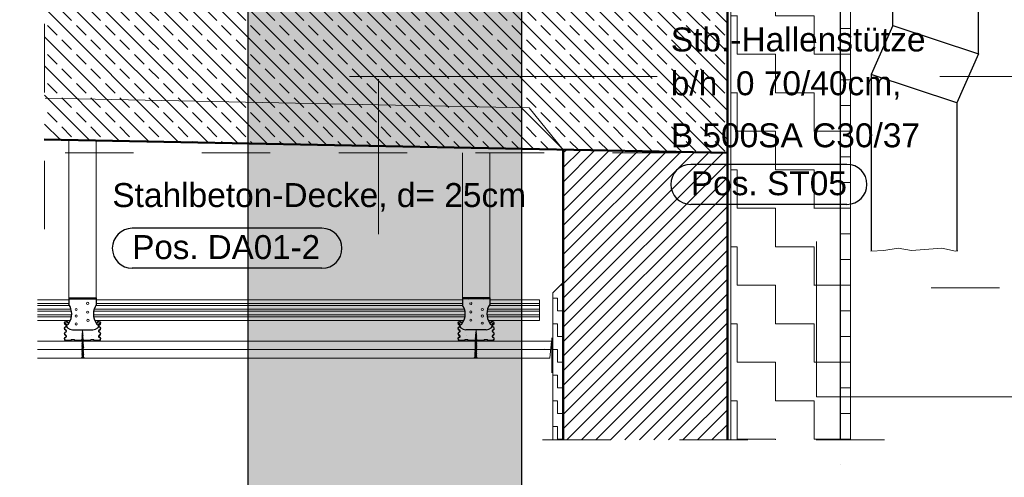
# Model space of a CAD drawing. Header units: metres. Extents: x 1316.5 to 1415.3, y -94.1 to -52.
# Tile 254 of 256: x 1396.145 to 1397.584, y -71.212 to -70.543. Entities that reach past the tile are written whole.
import ezdxf

# ---------------------------------------------------------------- set-up
doc = ezdxf.new("R2010")
doc.units = ezdxf.units.M
for name, pattern in [('AUSGEZOGEN', [0]), ('PUNKT2_S9', [0.0015, 0, -0.0015]), ('STRICHLINIE_S4', [0.008, 0.006, -0.002]), ('STRICHPUNKT2_S5', [0.1, 0.07, -0.01, 0.01, -0.01]), ('VERDECKT2_S2', [0.03, 0.02, -0.01])]:
    doc.linetypes.add(name, pattern=pattern)
doc.layers.add('XR$2$_49616', color=7, linetype='Continuous')
for name, color, linetype, lineweight in [('XR$2$Design', 4, 'AUSGEZOGEN', 13), ('XR$2$Logos', 255, 'AUSGEZOGEN', 13), ('XR$2$Maßlinie 1_50', 7, 'AUSGEZOGEN', 25), ('XR$2$Muster', 4, 'AUSGEZOGEN', 13), ('XR$2$STANDARD_1', 7, 'AUSGEZOGEN', 25), ('XR$2$Text 1_50', 3, 'AUSGEZOGEN', 18), ('XR$2$Wand', 1, 'AUSGEZOGEN', 50), ('XR$2$Wand Mauerwerk nt', 7, 'AUSGEZOGEN', 25), ('XR$6$Allgemein', 4, 'AUSGEZOGEN', 13), ('XR$6$Text 1_50', 3, 'AUSGEZOGEN', 18), ('XR$6$Wand', 1, 'AUSGEZOGEN', 50), ('XR$6$Wand Mauerwerk tr_1', 42, 'AUSGEZOGEN', 18)]:
    doc.layers.add(name, color=color, linetype=linetype, lineweight=lineweight)
doc.styles.add('ARIAL', font='arial.ttf')
pattern_1 = [(0, (0.0375, 0.0375), (0.01875, 0.01875), [0.01875, -0.01875]), (90, (0.0375, 0.0375), (-0.01875, 0.01875), [0.01875, -0.01875])]

msp = doc.modelspace()

# ---------------------------------------------------------------- hatches: boundary and pattern name
at = {"layer": 'XR$2$Muster', "linetype": 'AUSGEZOGEN', "lineweight": 13, "transparency": 33554687}
h = msp.add_hatch(dxfattribs=at)
h.set_pattern_fill('MUSTER', color=4, scale=0.05625, style=0, pattern_type=2)
h.set_pattern_definition([(0, (0.1125, 0.1125), (0.05625, 0.05625), [0.05625, -0.05625]), (90, (0.1125, 0.1125), (-0.05625, 0.05625), [0.05625, -0.05625])])
h.paths.add_polyline_path([(1397.1848, -70.3548), (1397.1848, -71.1571), (1397.3449, -71.1571), (1397.3449, -71.2271), (1397.1848, -71.2271), (1397.1848, -71.6544), (1397.3449, -71.6544), (1397.3449, -70.3577), (1397.3449, -70.3577), (1397.3448, -70.3577), (1397.3448, -70.2912), (1397.3448, -70.282), (1397.1848, -70.2786), (1397.1848, -70.288)], flags=0)
h = msp.add_hatch(dxfattribs=at)
h.set_pattern_fill('MUSTER', color=4, scale=0.01875, style=0, pattern_type=2)
h.set_pattern_definition(pattern_1)
h.paths.add_polyline_path([(1397.3599, -71.1571), (1397.3599, -70.3577), (1397.3598, -70.3577), (1397.3598, -70.2915), (1397.3598, -70.2824), (1397.3448, -70.282), (1397.3448, -70.2912), (1397.3448, -70.3577), (1397.3449, -70.3577), (1397.3448, -71.6694), (1397.3598, -71.6694), (1397.3599, -71.2271), (1397.3449, -71.2271), (1397.3449, -71.1571)], flags=0)
h = msp.add_hatch(dxfattribs=at)
h.set_pattern_fill('SCHRAFFUR_7', color=4, scale=0.01, angle=90, style=0, pattern_type=2)
h.set_pattern_definition([(135, (0, 0), (-0.02121320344, -0.02121320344), []), (135, (-0.010607, -0.010607), (-0.02121320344, -0.02121320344), [0.02, -0.01])])
h.paths.add_polyline_path([(1397.1792, -70.4878), (1396.1816, -70.468), (1396.1816, -70.498), (1396.1816, -70.7181), (1397.1798, -70.738), (1397.1798, -70.4878)], flags=0)
h = msp.add_hatch(dxfattribs=at)
h.set_pattern_fill('SCHRAFFUR_5', color=4, scale=0.01, style=0, pattern_type=2)
h.set_pattern_definition([(45, (0, 0), (-0.02121320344, 0.02121320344), []), (45, (-0.010607, 0.010607), (-0.02121320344, 0.02121320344), [])])
h.paths.add_polyline_path([(1397.1798, -71.1571), (1397.1798, -70.738), (1396.9399, -70.7332), (1396.9398, -71.1571)], flags=0)
h = msp.add_hatch(dxfattribs=at)
h.set_pattern_fill('MUSTER', color=4, scale=0.01875, style=0, pattern_type=2)
h.set_pattern_definition(pattern_1)
h.paths.add_polyline_path([(1396.9248, -70.9421), (1396.9248, -71.1571), (1396.9398, -71.1571), (1396.9398, -70.9271)], flags=0)
at = {"layer": 'XR$6$Allgemein', "linetype": 'AUSGEZOGEN', "lineweight": 25, "transparency": 33554687}
h = msp.add_hatch(color=8, dxfattribs=at)
h.paths.add_polyline_path([(1396.8786, -71.3121), (1396.8786, -69.3701), (1396.4786, -69.3701), (1396.4786, -71.3121)])
h.paths.add_polyline_path([(1396.6079, -69.5378), (1396.61, -69.5391), (1396.6117, -69.541), (1396.6129, -69.5432), (1396.6136, -69.5456), (1396.6136, -69.5481), (1396.6129, -69.5505), (1396.6117, -69.5527), (1396.61, -69.5545), (1396.6079, -69.5559), (1396.6055, -69.5567), (1396.603, -69.5568), (1396.6005, -69.5564), (1396.5983, -69.5553), (1396.5963, -69.5537), (1396.5949, -69.5517), (1396.5939, -69.5493), (1396.5936, -69.5468), (1396.5939, -69.5444), (1396.5949, -69.542), (1396.5963, -69.54), (1396.5983, -69.5384), (1396.6005, -69.5373), (1396.603, -69.5369), (1396.6055, -69.537)], flags=16)
h.paths.add_polyline_path([(1396.5983, -69.9683), (1396.6005, -69.9673), (1396.603, -69.9668), (1396.6055, -69.9669), (1396.6079, -69.9677), (1396.61, -69.9691), (1396.6117, -69.9709), (1396.6129, -69.9731), (1396.6136, -69.9755), (1396.6136, -69.978), (1396.6129, -69.9804), (1396.6117, -69.9826), (1396.61, -69.9845), (1396.6079, -69.9858), (1396.6055, -69.9866), (1396.603, -69.9867), (1396.6005, -69.9863), (1396.5983, -69.9852), (1396.5963, -69.9836), (1396.5949, -69.9816), (1396.5939, -69.9793), (1396.5936, -69.9768), (1396.5939, -69.9743), (1396.5949, -69.9719), (1396.5963, -69.9699)], flags=16)

# ---------------------------------------------------------------- linework, layer by layer
at = {"layer": 'XR$2$_49616', "color": 1, "linetype": 'AUSGEZOGEN', "lineweight": 13, "transparency": 33554687}
msp.add_line((1397.3598, -70.2824), (1397.3598, -71.1571), dxfattribs=at)
at = {"layer": 'XR$2$Design', "color": 4, "linetype": 'PUNKT2_S9', "lineweight": 13, "transparency": 33554687}
msp.add_line((1396.1816, -69.7495), (1396.1816, -70.8555), dxfattribs=at)
at = {"layer": 'XR$2$Design', "color": 4, "linetype": 'AUSGEZOGEN', "lineweight": 25, "transparency": 33554687}
for p, q in [((1397.4216, -70.5517), (1397.4216, -70.5019)), ((1397.5466, -70.5931), (1397.5466, -70.5019)), ((1397.4216, -70.5517), (1397.3898, -70.6235)), ((1397.4216, -70.5517), (1397.5466, -70.5931)), ((1397.5466, -70.5931), (1397.5148, -70.6649)), ((1397.3898, -70.6235), (1397.3898, -70.8814)), ((1397.5148, -70.6649), (1397.3898, -70.6235)), ((1397.5148, -70.6649), (1397.5148, -70.8812))]:
    msp.add_line(p, q, dxfattribs=at)
at = {"layer": 'XR$2$Design', "color": 52, "linetype": 'AUSGEZOGEN', "lineweight": 13, "transparency": 33554687}
for p, q in [((1396.89, -70.6721), (1396.1826, -70.6581)), ((1396.9399, -70.7332), (1396.89, -70.6721))]:
    msp.add_line(p, q, dxfattribs=at)
at = {"layer": 'XR$2$Design', "color": 4, "linetype": 'AUSGEZOGEN', "lineweight": 13, "transparency": 33554687}
msp.add_lwpolyline([(1397.3892, -70.8814), (1397.4083, -70.8804), (1397.4291, -70.8771), (1397.4487, -70.8804), (1397.4933, -70.8771), (1397.5129, -70.8815), (1397.5163, -70.881)], dxfattribs=at)
at = {"layer": 'XR$2$Logos', "color": 255, "linetype": 'AUSGEZOGEN', "lineweight": 13, "transparency": 33554687}
msp.add_line((1396.9248, -70.9421), (1396.9398, -70.9271), dxfattribs=at)
at = {"layer": 'XR$2$Maßlinie 1_50', "color": 3, "linetype": 'STRICHPUNKT2_S5', "lineweight": 13, "transparency": 33554687}
for p, q in [((1395.6117, -70.7378), (1397.1798, -70.7378)), ((1395.6017, -71.0378), (1396.1716, -71.0378))]:
    msp.add_line(p, q, dxfattribs=at)
at = {"layer": 'XR$2$Muster', "color": 4, "linetype": 'AUSGEZOGEN', "lineweight": 13, "transparency": 33554687}
msp.add_line((1397.1848, -71.1571), (1397.1848, -70.2786), dxfattribs=at)
at = {"layer": 'XR$2$STANDARD_1', "color": 7, "linetype": 'AUSGEZOGEN', "lineweight": 13, "transparency": 33554687}
for p, q in [((1396.2171, -70.9495), (1396.2172, -70.7188)), ((1396.2571, -70.9495), (1396.2572, -70.7196)), ((1396.7926, -70.9495), (1396.7926, -70.7378)), ((1396.8326, -70.9495), (1396.8326, -70.7378)), ((1396.1716, -70.9527), (1396.2171, -70.9527)), ((1396.2571, -70.9527), (1396.7926, -70.9527)), ((1396.9049, -70.9527), (1396.8326, -70.9527)), ((1396.9049, -70.9527), (1396.9049, -70.9826)), ((1396.1716, -70.9577), (1396.2171, -70.9577)), ((1396.1716, -70.961), (1396.2182, -70.961)), ((1396.1716, -70.966), (1396.2204, -70.966)), ((1396.1716, -70.9693), (1396.2212, -70.9693)), ((1396.2535, -70.9693), (1396.7962, -70.9693)), ((1396.2543, -70.966), (1396.7954, -70.966)), ((1396.2565, -70.961), (1396.7932, -70.961)), ((1396.2571, -70.9577), (1396.7926, -70.9577)), ((1396.9049, -70.9693), (1396.8285, -70.9693)), ((1396.9049, -70.966), (1396.8293, -70.966)), ((1396.9049, -70.961), (1396.8315, -70.961)), ((1396.9049, -70.9577), (1396.8326, -70.9577)), ((1396.1716, -70.9743), (1396.2215, -70.9743)), ((1396.1716, -70.9776), (1396.2211, -70.9776)), ((1396.1716, -70.9826), (1396.2195, -70.9826)), ((1396.2532, -70.9743), (1396.7965, -70.9743)), ((1396.2536, -70.9776), (1396.7961, -70.9776)), ((1396.2551, -70.9826), (1396.7945, -70.9826)), ((1396.9049, -70.9743), (1396.8285, -70.9743)), ((1396.9049, -70.9776), (1396.8285, -70.9776)), ((1396.9049, -70.9826), (1396.8301, -70.9826)), ((1396.2366, -71.0041), (1396.2373, -70.9973)), ((1396.2367, -70.9996), (1396.2378, -70.9989)), ((1396.2368, -70.9987), (1396.2377, -70.9981)), ((1396.2379, -71.0041), (1396.2373, -70.9973)), ((1396.8118, -71.0041), (1396.8124, -70.9973)), ((1396.813, -70.9996), (1396.8119, -70.9989)), ((1396.8129, -70.9987), (1396.812, -70.9981)), ((1396.8131, -71.0041), (1396.8124, -70.9973)), ((1396.2361, -71.0111), (1396.2384, -71.0099)), ((1396.2361, -71.012), (1396.2384, -71.0107)), ((1396.2361, -71.0129), (1396.2384, -71.0116)), ((1396.2361, -71.0138), (1396.2384, -71.0124)), ((1396.2361, -71.0146), (1396.2384, -71.0133)), ((1396.2362, -71.0042), (1396.2382, -71.003)), ((1396.2362, -71.005), (1396.2383, -71.0039)), ((1396.2362, -71.0059), (1396.2383, -71.0047)), ((1396.2362, -71.0068), (1396.2383, -71.0056)), ((1396.2362, -71.0077), (1396.2383, -71.0064)), ((1396.2362, -71.0085), (1396.2383, -71.0073)), ((1396.2362, -71.0094), (1396.2383, -71.0081)), ((1396.2362, -71.0103), (1396.2384, -71.009)), ((1396.2363, -71.0032), (1396.2381, -71.0022)), ((1396.2364, -71.0023), (1396.238, -71.0014)), ((1396.2365, -71.0014), (1396.238, -71.0006)), ((1396.2366, -71.0005), (1396.2379, -70.9998)), ((1396.2366, -71.0041), (1396.2366, -71.0363)), ((1396.2379, -71.0041), (1396.2388, -71.0363)), ((1396.2391, -71.0114), (1396.2451, -71.0114)), ((1396.8118, -71.0041), (1396.8108, -71.0363)), ((1396.8135, -71.0077), (1396.8113, -71.0064)), ((1396.8135, -71.0085), (1396.8113, -71.0073)), ((1396.8135, -71.0094), (1396.8113, -71.0081)), ((1396.8135, -71.0103), (1396.8113, -71.009)), ((1396.8135, -71.0111), (1396.8113, -71.0099)), ((1396.8135, -71.012), (1396.8113, -71.0107)), ((1396.8136, -71.0129), (1396.8113, -71.0116)), ((1396.8136, -71.0138), (1396.8113, -71.0124)), ((1396.8136, -71.0146), (1396.8113, -71.0133)), ((1396.8134, -71.005), (1396.8114, -71.0039)), ((1396.8135, -71.0059), (1396.8114, -71.0047)), ((1396.8135, -71.0068), (1396.8114, -71.0056)), ((1396.8134, -71.0042), (1396.8115, -71.003)), ((1396.8133, -71.0023), (1396.8116, -71.0014)), ((1396.8133, -71.0032), (1396.8116, -71.0022)), ((1396.8132, -71.0014), (1396.8117, -71.0006)), ((1396.8131, -71.0005), (1396.8118, -70.9998)), ((1396.8131, -71.0041), (1396.8131, -71.0363)), ((1396.236, -71.0181), (1396.2385, -71.0167)), ((1396.236, -71.019), (1396.2385, -71.0176)), ((1396.236, -71.0199), (1396.2385, -71.0185)), ((1396.236, -71.0207), (1396.2385, -71.0193)), ((1396.236, -71.0216), (1396.2385, -71.0202)), ((1396.236, -71.0274), (1396.2388, -71.0259)), ((1396.236, -71.0283), (1396.2388, -71.0267)), ((1396.236, -71.0292), (1396.2388, -71.0276)), ((1396.2361, -71.0155), (1396.2384, -71.0142)), ((1396.2361, -71.0164), (1396.2384, -71.015)), ((1396.2361, -71.0173), (1396.2384, -71.0159)), ((1396.2361, -71.0248), (1396.2387, -71.0233)), ((1396.2361, -71.0257), (1396.2387, -71.0242)), ((1396.2361, -71.0266), (1396.2388, -71.025)), ((1396.2362, -71.0239), (1396.2392, -71.0222)), ((1396.2363, -71.0221), (1396.2391, -71.0205)), ((1396.2363, -71.023), (1396.2392, -71.0213)), ((1396.8136, -71.0283), (1396.8107, -71.0266)), ((1396.8136, -71.0292), (1396.8107, -71.0275)), ((1396.8136, -71.0248), (1396.8108, -71.0232)), ((1396.8136, -71.0257), (1396.8108, -71.0241)), ((1396.8136, -71.0266), (1396.8108, -71.0249)), ((1396.8136, -71.0275), (1396.8108, -71.0258)), ((1396.8137, -71.0216), (1396.8109, -71.02)), ((1396.8134, -71.0221), (1396.8109, -71.0207)), ((1396.8134, -71.023), (1396.8109, -71.0215)), ((1396.8134, -71.0239), (1396.8109, -71.0224)), ((1396.8136, -71.0181), (1396.811, -71.0166)), ((1396.8136, -71.019), (1396.811, -71.0175)), ((1396.8136, -71.0199), (1396.811, -71.0183)), ((1396.8137, -71.0207), (1396.811, -71.0192)), ((1396.8136, -71.0155), (1396.8111, -71.0141)), ((1396.8136, -71.0164), (1396.8111, -71.0149)), ((1396.8136, -71.0173), (1396.8111, -71.0158)), ((1396.2351, -71.0378), (1396.2366, -71.0363)), ((1396.2351, -71.0378), (1396.2403, -71.0378)), ((1396.236, -71.0301), (1396.2389, -71.0284)), ((1396.236, -71.0309), (1396.2389, -71.0293)), ((1396.236, -71.0359), (1396.239, -71.0342)), ((1396.2361, -71.0341), (1396.239, -71.0325)), ((1396.2361, -71.035), (1396.239, -71.0333)), ((1396.2362, -71.0323), (1396.2389, -71.0308)), ((1396.2362, -71.0332), (1396.239, -71.0316)), ((1396.2363, -71.0314), (1396.2389, -71.0299)), ((1396.2366, -71.0363), (1396.2388, -71.0363)), ((1396.2403, -71.0378), (1396.2388, -71.0363)), ((1396.8093, -71.0378), (1396.8108, -71.0363)), ((1396.8146, -71.0378), (1396.8093, -71.0378)), ((1396.8136, -71.0351), (1396.8105, -71.0334)), ((1396.8136, -71.036), (1396.8105, -71.0342)), ((1396.8136, -71.0318), (1396.8106, -71.03)), ((1396.8136, -71.0326), (1396.8106, -71.0309)), ((1396.8136, -71.0335), (1396.8106, -71.0317)), ((1396.8137, -71.0344), (1396.8106, -71.0326)), ((1396.8136, -71.03), (1396.8107, -71.0283)), ((1396.8137, -71.0309), (1396.8107, -71.0292)), ((1396.8131, -71.0363), (1396.8108, -71.0363)), ((1396.8146, -71.0378), (1396.8131, -71.0363))]:
    msp.add_line(p, q, dxfattribs=at)
at = {"layer": 'XR$2$STANDARD_1', "color": 7, "linetype": 'AUSGEZOGEN', "lineweight": 25, "transparency": 33554687}
for p, q in [((1396.2171, -70.9495), (1396.2495, -70.9495)), ((1396.2171, -70.9495), (1396.2171, -70.9592)), ((1396.2172, -70.9512), (1396.257, -70.9512)), ((1396.2259, -70.9512), (1396.2259, -70.9495)), ((1396.2349, -70.9495), (1396.2349, -70.9512)), ((1396.2389, -70.9495), (1396.2389, -70.9512)), ((1396.2478, -70.9512), (1396.2478, -70.9495)), ((1396.2495, -70.9495), (1396.2571, -70.9495)), ((1396.2571, -70.9495), (1396.2571, -70.96)), ((1396.8001, -70.9495), (1396.7926, -70.9495)), ((1396.7926, -70.9495), (1396.7926, -70.96)), ((1396.8325, -70.9512), (1396.7927, -70.9512)), ((1396.8326, -70.9495), (1396.8001, -70.9495)), ((1396.8019, -70.9512), (1396.8019, -70.9495)), ((1396.8108, -70.9495), (1396.8108, -70.9512)), ((1396.8148, -70.9495), (1396.8148, -70.9512)), ((1396.8237, -70.9512), (1396.8237, -70.9495)), ((1396.8326, -70.9495), (1396.8326, -70.9592)), ((1396.2225, -70.9964), (1396.2522, -70.9964)), ((1396.8272, -70.9964), (1396.7975, -70.9964))]:
    msp.add_line(p, q, dxfattribs=at)
at = {"layer": 'XR$2$STANDARD_1', "color": 7, "linetype": 'AUSGEZOGEN', "lineweight": 18, "transparency": 33554687}
for p, q in [((1396.2151, -70.9866), (1396.2151, -70.9856)), ((1396.2158, -70.986), (1396.2162, -70.9853)), ((1396.2594, -70.9866), (1396.2594, -70.9856)), ((1396.7903, -70.9866), (1396.7903, -70.9856)), ((1396.8339, -70.986), (1396.8334, -70.9853)), ((1396.8345, -70.9866), (1396.8345, -70.9856)), ((1396.1716, -71.0128), (1396.9226, -71.0128)), ((1396.2206, -71.012), (1396.212, -71.012)), ((1396.2202, -71.0114), (1396.2126, -71.0114)), ((1396.2202, -71.0114), (1396.2143, -71.0114)), ((1396.224, -71.0103), (1396.222, -71.0103)), ((1396.2221, -71.0109), (1396.224, -71.0109)), ((1396.2358, -71.012), (1396.2254, -71.012)), ((1396.2354, -71.0114), (1396.2259, -71.0114)), ((1396.2354, -71.0114), (1396.2294, -71.0114)), ((1396.2387, -71.012), (1396.2491, -71.012)), ((1396.2391, -71.0114), (1396.2487, -71.0114)), ((1396.2505, -71.0103), (1396.2525, -71.0103)), ((1396.2525, -71.0109), (1396.2505, -71.0109)), ((1396.2539, -71.012), (1396.2625, -71.012)), ((1396.2543, -71.0114), (1396.2603, -71.0114)), ((1396.2543, -71.0114), (1396.2619, -71.0114)), ((1396.7958, -71.012), (1396.7872, -71.012)), ((1396.7954, -71.0114), (1396.7877, -71.0114)), ((1396.7954, -71.0114), (1396.7894, -71.0114)), ((1396.7992, -71.0103), (1396.7971, -71.0103)), ((1396.7972, -71.0109), (1396.7992, -71.0109)), ((1396.811, -71.012), (1396.8006, -71.012)), ((1396.8106, -71.0114), (1396.801, -71.0114)), ((1396.8106, -71.0114), (1396.8046, -71.0114)), ((1396.8138, -71.012), (1396.8242, -71.012)), ((1396.8142, -71.0114), (1396.8202, -71.0114)), ((1396.8142, -71.0114), (1396.8238, -71.0114)), ((1396.8256, -71.0103), (1396.8277, -71.0103)), ((1396.8276, -71.0109), (1396.8256, -71.0109)), ((1396.829, -71.012), (1396.8376, -71.012)), ((1396.8294, -71.0114), (1396.8354, -71.0114)), ((1396.8294, -71.0114), (1396.8371, -71.0114)), ((1396.9226, -71.0128), (1396.9203, -71.0378)), ((1396.1716, -71.0253), (1396.9214, -71.0253)), ((1396.1716, -71.0378), (1396.9203, -71.0378))]:
    msp.add_line(p, q, dxfattribs=at)
at = {"layer": 'XR$2$STANDARD_1', "color": 7, "linetype": 'AUSGEZOGEN', "lineweight": 35, "transparency": 33554687}
msp.add_line((1396.9235, -71.0078), (1396.9235, -71.059), dxfattribs=at)
at = {"layer": 'XR$2$STANDARD_1', "color": 7, "linetype": 'AUSGEZOGEN', "lineweight": 18, "transparency": 33554687}
for points in [[(1396.2132, -70.984), (1396.2132, -70.984)], [(1396.8365, -70.984), (1396.8365, -70.984)], [(1396.2221, -71.0123), (1396.2221, -71.0123)], [(1396.224, -71.0123), (1396.224, -71.0123)], [(1396.2505, -71.0123), (1396.2505, -71.0123)], [(1396.2525, -71.0123), (1396.2525, -71.0123)], [(1396.7972, -71.0123), (1396.7972, -71.0123)], [(1396.7992, -71.0123), (1396.7992, -71.0123)], [(1396.8256, -71.0123), (1396.8256, -71.0123)], [(1396.8276, -71.0123), (1396.8276, -71.0123)], [(1396.9126, -71.0238), (1396.9126, -71.0238)]]:
    msp.add_lwpolyline(points, close=True, dxfattribs=at)
for centre in [(1396.228, -70.9666), (1396.2449, -70.9577), (1396.2449, -70.9706), (1396.8048, -70.9702), (1396.8216, -70.9666), (1396.228, -70.9762), (1396.2452, -70.9826), (1396.8048, -70.9823), (1396.8216, -70.9762), (1396.228, -70.9878), (1396.8214, -70.9867)]:
    msp.add_circle(centre, 0.0016, dxfattribs=at)
at = {"layer": 'XR$2$STANDARD_1', "color": 7, "linetype": 'AUSGEZOGEN', "lineweight": 25, "transparency": 33554687}
for centre, radius, start, end in [((1396.2259, -70.9495), 0.00174, 180, 270), ((1396.2478, -70.9495), 0.00176, 270, 0), ((1396.8019, -70.9495), 0.00176, 180, 270), ((1396.8237, -70.9495), 0.00174, 270, 0), ((1396.1976, -70.9731), 0.0239, 325.4979, 35.3884), ((1396.2771, -70.9731), 0.0239, 145.611, 214.5021), ((1396.7726, -70.9731), 0.0239, 325.4979, 34.389), ((1396.8521, -70.9731), 0.0239, 144.6116, 214.5021), ((1396.2225, -70.9862), 0.0102, 180, 270), ((1396.2148, -70.9864), 0.0025, 180, 0), ((1396.2522, -70.9862), 0.0102, 270, 0), ((1396.2598, -70.9864), 0.0025, 180, 0), ((1396.7975, -70.9862), 0.0102, 180, 270), ((1396.7898, -70.9864), 0.0025, 180, 0), ((1396.8272, -70.9862), 0.0102, 270, 0), ((1396.8348, -70.9864), 0.0025, 180, 0)]:
    msp.add_arc(centre, radius, start, end, dxfattribs=at)
at = {"layer": 'XR$2$STANDARD_1', "color": 7, "linetype": 'AUSGEZOGEN', "lineweight": 18, "transparency": 33554687}
for centre, radius, start, end in [((1396.8048, -70.9577), 0.0016, 125.6997, 68.4039), ((1396.213, -70.9885), 0.00453, 44.9708, 92.0859), ((1396.213, -70.9885), 0.00375, 42.956, 92.0859), ((1396.2615, -70.9885), 0.00453, 87.9141, 135.0292), ((1396.2615, -70.9885), 0.00375, 87.9141, 137.044), ((1396.7882, -70.9885), 0.00453, 44.9708, 92.0859), ((1396.7882, -70.9885), 0.00375, 42.956, 92.0859), ((1396.8366, -70.9885), 0.00453, 87.9141, 135.0292), ((1396.8366, -70.9885), 0.00375, 87.9141, 137.044), ((1396.2221, -71.0123), 0.00205, 87.6376, 152.8297), ((1396.2221, -71.0123), 0.00146, 90, 164.9168), ((1396.224, -71.0123), 0.00205, 27.1703, 92.3624), ((1396.224, -71.0123), 0.00146, 15.0832, 90), ((1396.2373, -71.0123), 0.00205, 27.1703, 180), ((1396.2372, -71.0123), 0.00205, 0, 152.8297), ((1396.2372, -71.0123), 0.00146, 0, 164.9168), ((1396.2373, -71.0123), 0.00146, 15.0832, 180), ((1396.2505, -71.0123), 0.00205, 87.6376, 152.8297), ((1396.2505, -71.0123), 0.00146, 90, 164.9168), ((1396.2372, -70.9823), 0.0266, 300.3284, 300.5429), ((1396.2525, -71.0123), 0.00205, 27.1703, 92.3624), ((1396.2525, -71.0123), 0.00146, 15.0832, 90), ((1396.7972, -71.0123), 0.00205, 87.6376, 152.8297), ((1396.7972, -71.0123), 0.00146, 90, 164.9168), ((1396.8124, -70.9823), 0.0266, 239.4571, 239.6716), ((1396.7992, -71.0123), 0.00205, 27.1703, 92.3624), ((1396.7992, -71.0123), 0.00146, 15.0832, 90), ((1396.8124, -71.0123), 0.00205, 27.1703, 180), ((1396.8124, -71.0123), 0.00205, 0, 152.8297), ((1396.8124, -71.0123), 0.00146, 15.0832, 180), ((1396.8124, -71.0123), 0.00146, 0, 164.9168), ((1396.8256, -71.0123), 0.00205, 87.6376, 152.8297), ((1396.8256, -71.0123), 0.00146, 90, 164.9168), ((1396.8276, -71.0123), 0.00205, 27.1703, 92.3624), ((1396.8276, -71.0123), 0.00146, 15.0832, 90)]:
    msp.add_arc(centre, radius, start, end, dxfattribs=at)
for centre, major_axis, start_param, end_param in [((1396.213, -70.9867), (0, 0.00271), 6.216161, 9.07079), ((1396.213, -70.9867), (0, 0.00193), 6.216161, 9.094502), ((1396.2615, -70.9867), (0, 0.00271), 3.49558, 6.350209), ((1396.2615, -70.9867), (0, -0.00193), 0.330276, 3.208617), ((1396.7882, -70.9867), (0, 0.00271), 6.216161, 9.07079), ((1396.7882, -70.9867), (0, 0.00193), 6.216161, 9.094502), ((1396.8366, -70.9867), (0, 0.00271), 3.49558, 6.350209), ((1396.8366, -70.9867), (0, -0.00193), 0.330276, 3.208617), ((1396.213, -70.9943), (0, 0.00271), 0.087018, 2.787605), ((1396.213, -71.0019), (0, 0.00271), 0.087018, 2.787605), ((1396.213, -70.9943), (0, 0.00193), 6.216161, 9.094502), ((1396.2119, -70.9906), (0, 0.00224), 3.797015, 6.127714), ((1396.2119, -70.9906), (0, 0.00141), 3.926123, 6.072483), ((1396.2119, -70.9982), (0, 0.00224), 3.797015, 6.127714), ((1396.2119, -70.9982), (0, 0.00141), 3.926123, 6.072483), ((1396.2626, -70.9906), (0, 0.00224), 0.155471, 2.48617), ((1396.2626, -70.9982), (0, 0.00224), 0.155471, 2.48617), ((1396.2626, -70.9906), (0, 0.00141), 0.210702, 2.357062), ((1396.2626, -70.9982), (0, 0.00141), 0.210702, 2.357062), ((1396.2615, -70.9943), (0, -0.00193), 0.330276, 3.208617), ((1396.2615, -70.9943), (0, 0.00271), 3.49558, 6.196167), ((1396.2615, -71.0019), (0, 0.00271), 3.49558, 6.196167), ((1396.7882, -70.9943), (0, 0.00271), 0.087018, 2.787605), ((1396.7882, -71.0019), (0, 0.00271), 0.087018, 2.787605), ((1396.7882, -70.9943), (0, 0.00193), 6.216161, 9.094502), ((1396.7871, -70.9906), (0, 0.00141), 3.926123, 6.072483), ((1396.7871, -70.9982), (0, 0.00141), 3.926123, 6.072483), ((1396.7871, -70.9906), (0, 0.00224), 3.797015, 6.127714), ((1396.7871, -70.9982), (0, 0.00224), 3.797015, 6.127714), ((1396.8378, -70.9906), (0, 0.00224), 0.155471, 2.48617), ((1396.8378, -70.9982), (0, 0.00224), 0.155471, 2.48617), ((1396.8378, -70.9906), (0, 0.00141), 0.210702, 2.357062), ((1396.8378, -70.9982), (0, 0.00141), 0.210702, 2.357062), ((1396.8366, -70.9943), (0, -0.00193), 0.330276, 3.208617), ((1396.8366, -70.9943), (0, 0.00271), 3.49558, 6.196167), ((1396.8366, -71.0019), (0, 0.00271), 3.49558, 6.196167), ((1396.213, -71.0095), (0, 0.00271), 0.154042, 2.723582), ((1396.213, -71.0019), (0, 0.00193), 6.216161, 9.094502), ((1396.213, -71.0095), (0, 0.00193), 0, 2.87834), ((1396.2119, -71.0058), (0, 0.00224), 3.797015, 6.127714), ((1396.2119, -71.0058), (0, 0.00141), 3.926123, 6.072483), ((1396.2626, -71.0058), (0, 0.00224), 0.155471, 2.48617), ((1396.2626, -71.0058), (0, 0.00141), 0.210702, 2.357062), ((1396.2615, -71.0019), (0, -0.00193), 0.330276, 3.208617), ((1396.2615, -71.0095), (0, -0.00193), 0.263252, 3.141593), ((1396.2615, -71.0095), (0, 0.00271), 3.559604, 6.129143), ((1396.7882, -71.0095), (0, 0.00271), 0.154042, 2.723582), ((1396.7882, -71.0019), (0, 0.00193), 6.216161, 9.094502), ((1396.7882, -71.0095), (0, 0.00193), 0, 2.87834), ((1396.7871, -71.0058), (0, 0.00141), 3.926123, 6.072483), ((1396.7871, -71.0058), (0, 0.00224), 3.797015, 6.127714), ((1396.8378, -71.0058), (0, 0.00224), 0.155471, 2.48617), ((1396.8378, -71.0058), (0, 0.00141), 0.210702, 2.357062), ((1396.8366, -71.0019), (0, -0.00193), 0.330276, 3.208617), ((1396.8366, -71.0095), (0, -0.00193), 0.263252, 3.141593), ((1396.8366, -71.0095), (0, 0.00271), 3.559604, 6.129143)]:
    msp.add_ellipse(centre, major_axis=major_axis, ratio=0.909091, start_param=start_param, end_param=end_param, dxfattribs=at)
at = {"layer": 'XR$2$Text 1_50', "color": 7, "linetype": 'AUSGEZOGEN', "lineweight": 25, "transparency": 33554687}
for p, q in [((1396.5872, -70.848), (1396.31, -70.848)), ((1396.5872, -70.9063), (1396.31, -70.9063))]:
    msp.add_line(p, q, dxfattribs=at)
for centre, start, end in [((1396.31, -70.8772), 90, 270), ((1396.5872, -70.8772), 270, 90)]:
    msp.add_arc(centre, 0.0292, start, end, dxfattribs=at)
at = {"layer": 'XR$2$Wand', "color": 1, "linetype": 'AUSGEZOGEN', "lineweight": 50, "transparency": 33554687}
for p, q in [((1397.1798, -71.1571), (1397.1798, -70.2785)), ((1397.1798, -70.7378), (1396.1814, -70.7181)), ((1396.9398, -71.1571), (1396.9399, -70.7332))]:
    msp.add_line(p, q, dxfattribs=at)
at = {"layer": 'XR$2$Wand', "color": 4, "linetype": 'AUSGEZOGEN', "lineweight": 13, "transparency": 33554687}
msp.add_line((1396.6699, -70.8568), (1396.6699, -70.6303), dxfattribs=at)
at = {"layer": 'XR$2$Wand', "color": 1, "linetype": 'AUSGEZOGEN', "lineweight": 13, "transparency": 33554687}
msp.add_line((1396.9248, -71.1571), (1396.9248, -70.9421), dxfattribs=at)
at = {"layer": 'XR$2$Wand', "color": 1, "linetype": 'VERDECKT2_S2', "lineweight": 13, "transparency": 33554687}
msp.add_line((1397.4095, -71.1571), (1396.8352, -71.1571), dxfattribs=at)
at = {"layer": 'XR$2$Wand Mauerwerk nt', "color": 7, "linetype": 'AUSGEZOGEN', "lineweight": 25, "transparency": 33554687}
msp.add_line((1397.3448, -71.1571), (1397.3448, -70.282), dxfattribs=at)
at = {"layer": 'XR$6$Allgemein', "color": 4, "linetype": 'AUSGEZOGEN', "lineweight": 25, "transparency": 33554687}
for p, q in [((1396.4786, -69.3701), (1396.4786, -71.3121)), ((1396.8786, -69.3701), (1396.8786, -71.3121))]:
    msp.add_line(p, q, dxfattribs=at)
at = {"layer": 'XR$6$Allgemein', "color": 4, "linetype": 'AUSGEZOGEN', "lineweight": 13, "transparency": 33554687}
for p, q in [((1397.31, -70.8673), (1397.31, -71.0943)), ((1397.31, -71.0943), (1397.791, -71.0943))]:
    msp.add_line(p, q, dxfattribs=at)
at = {"layer": 'XR$6$Text 1_50', "color": 7, "linetype": 'AUSGEZOGEN', "lineweight": 25, "transparency": 33554687}
for p, q in [((1397.3545, -70.7547), (1397.1262, -70.7547)), ((1397.3545, -70.8131), (1397.1262, -70.8131))]:
    msp.add_line(p, q, dxfattribs=at)
for centre, start, end in [((1397.1262, -70.7839), 90, 270), ((1397.3545, -70.7839), 270, 90)]:
    msp.add_arc(centre, 0.0292, start, end, dxfattribs=at)
at = {"layer": 'XR$6$Wand', "color": 4, "linetype": 'AUSGEZOGEN', "lineweight": 13, "transparency": 33554687}
for p, q in [((1397.0773, -70.6265), (1396.6276, -70.6265)), ((1397.49, -70.6265), (1397.9657, -70.6265))]:
    msp.add_line(p, q, dxfattribs=at)
at = {"layer": 'XR$6$Wand Mauerwerk tr_1', "color": 7, "linetype": 'STRICHLINIE_S4', "lineweight": 18, "transparency": 33554687}
msp.add_line((1397.4776, -70.9349), (1398.5456, -70.9349), dxfattribs=at)

# ---------------------------------------------------------------- texts
at = {"layer": 'XR$2$Text 1_50', "color": 7, "linetype": 'AUSGEZOGEN', "lineweight": 25, "transparency": 33554687, "char_height": 0.035, "attachment_point": 7, "style": 'ARIAL'}
for s, insert, width in [('\\W1.00;Stahlbeton-Decke, d= 25cm ', (1396.2808, -70.8235), 0.635734), ('\\W0.99;Pos. DA01-2', (1396.31, -70.8935), 0.294513)]:
    msp.add_mtext(s, dxfattribs=dict(at, insert=insert, width=width))
at = {"layer": 'XR$6$Text 1_50', "color": 7, "linetype": 'AUSGEZOGEN', "lineweight": 25, "transparency": 33554687, "char_height": 0.035, "attachment_point": 7, "style": 'ARIAL'}
for s, insert, width in [('\\W1.00;Stb.-Hallenstütze', (1397.097, -70.5902), 0.389764), ('\\W1.00;b/h  0 70/40cm,', (1397.097, -70.6602), 0.354439), ('\\W1.00;B 500SA C30/37', (1397.097, -70.7302), 0.381709), ('\\W1.00;Pos. ST05', (1397.1262, -70.8002), 0.245776)]:
    msp.add_mtext(s, dxfattribs=dict(at, insert=insert, width=width))

doc.saveas('drawing.dxf')
